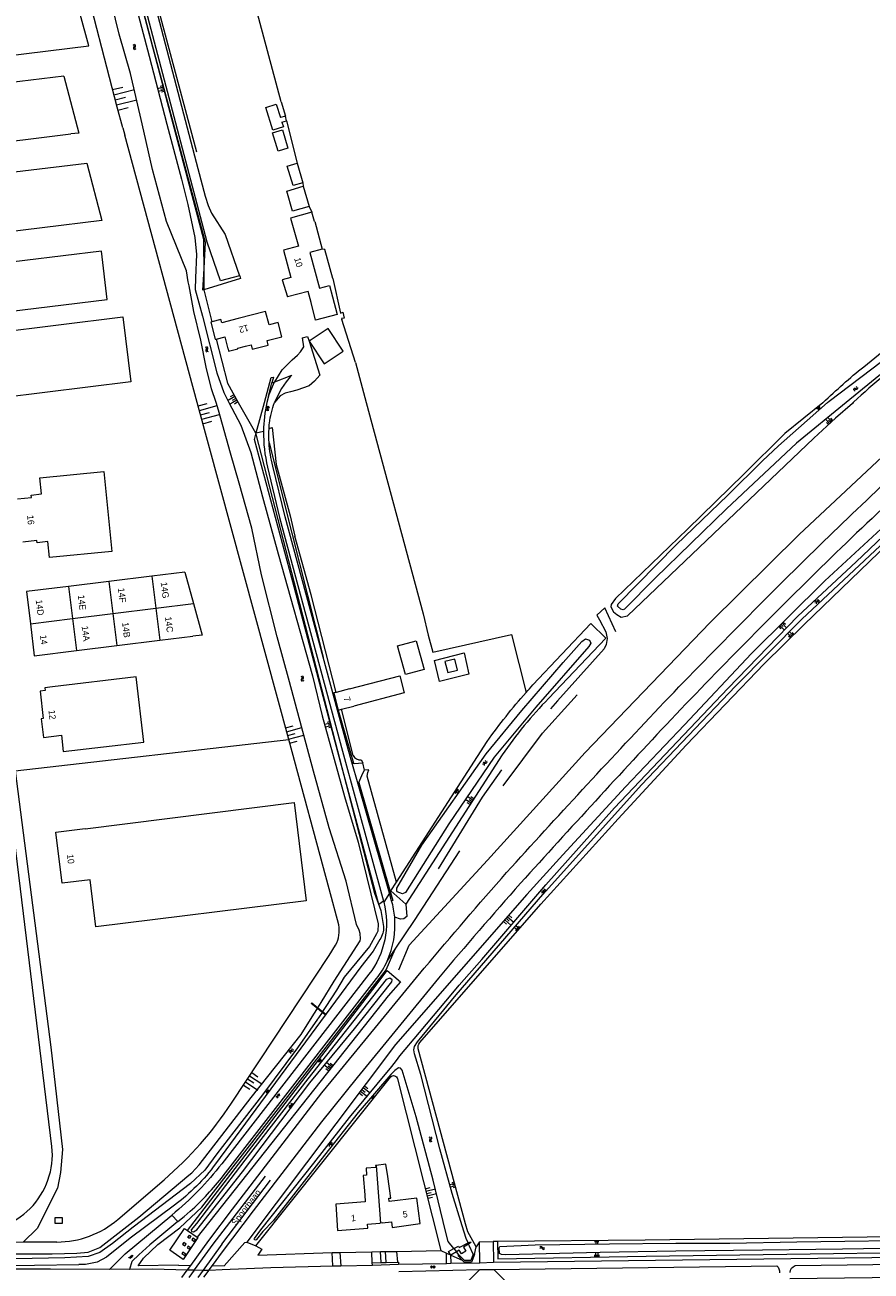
# Model space of a CAD drawing. Extents: x 99476 to 102828, y 406437 to 407931.
# Tile 135 of 162: x 101545 to 101807, y 406731 to 407117. Entities that reach past the tile are written whole.
import ezdxf

# ---------------------------------------------------------------- set-up
doc = ezdxf.new("R2010")
doc.units = 0
doc.header["$MEASUREMENT"] = 0
doc.linetypes.add('DGN Style 2', pattern=[60.553652, 36.332191, -24.221461])
for name, color, linetype, lineweight in [('BG_bijgebouw', 253, 'Continuous', 0), ('BG_dakoverstek', 253, 'Continuous', 13), ('BG_dakoverstek bijgebouw', 253, 'Continuous', 0), ('BG_gesloten verharding', 253, 'Continuous', 0), ('BG_heg haag', 253, 'Continuous', 0), ('BG_hek', 253, 'Continuous', 0), ('BG_hoofdgebouw', 253, 'Continuous', 13), ('BG_huisnummer', 253, 'Continuous', 0), ('BG_insteek sloot', 253, 'Continuous', 0), ('BG_kademuur', 253, 'Continuous', 0), ('BG_kant onverhard', 253, 'DGN Style 2', 0), ('BG_kant sloot', 253, 'Continuous', 0), ('BG_kant verharding', 253, 'Continuous', 0), ('BG_kunstwerk', 253, 'Continuous', 0), ('BG_open verharding', 253, 'Continuous', 0), ('BG_schutting', 253, 'Continuous', 0), ('BG_spoorrail', 253, 'Continuous', 0), ('BG_taludsymbool', 253, 'Continuous', 0), ('BG_tekst overig', 253, 'Continuous', 0), ('BG_tussenmuur', 253, 'Continuous', 0), ('BG_vlakafsluiter', 253, 'Continuous', 0), ('BG_watersymbool', 253, 'Continuous', 0)]:
    doc.layers.add(name, color=color, linetype=linetype, lineweight=lineweight)
doc.styles.add('Style-WORKING', font='WORKING.shx')

# ---------------------------------------------------------------- blocks, each defined once
blk = doc.blocks.new('WATERS')
at = {"layer": 'BG_watersymbool', "linetype": 'Continuous', "lineweight": 0}
for centre, start, end in [((-0.375, 0.25), 28.07249, 151.92751), ((-0.375, -0.2), 28.07249, 151.92751), ((0.375, 0.65), 208.07249, 331.92751), ((0.375, 0.2), 208.07249, 331.92751)]:
    blk.add_arc(centre, 0.425, start, end, dxfattribs=at)
blk = doc.blocks.new('S04')
at = {"layer": 'BG_taludsymbool', "linetype": 'Continuous', "lineweight": 0}
for p, q in [((-0.5, 0), (-0.5, -0.5)), ((-0.25, 0), (-0.25, -1)), ((0, 0), (0, -0.5)), ((0.25, 0), (0.25, -1)), ((0.5, 0), (0.5, -0.5))]:
    blk.add_line(p, q, dxfattribs=at)
blk = doc.blocks.new('S01GV2')
at = {"layer": 'BG_gesloten verharding', "linetype": 'Continuous', "lineweight": 0}
for p, q in [((-0.011625, -0.500414), (0.648313, 0.582897)), ((0.006945, 0.298967), (0.268018, 0.727007)), ((0.618374, -0.705844), (0.009489, 0.408468)), ((0.63697, 0.094645), (0.291267, 0.726467)), ((0.172792, -0.724773), (-0.009122, -0.392669)), ((0.31767, -0.728139), (0.629741, -0.216538))]:
    blk.add_line(p, q, dxfattribs=at)
blk = doc.blocks.new('S02OV6')
at = {"layer": 'BG_open verharding', "linetype": 'Continuous', "lineweight": 0}
for p, q in [((0, 0.20784), (1.371449, 0.20784)), ((0.085505, 0.20784), (0.085505, 0.268177)), ((0.485, -0.192), (0.486, 0.207)), ((0.885505, 0.20784), (0.885505, 0.31106)), ((1.285, -0.193), (1.285, 0.207)), ((0.268333, -0.19216), (1.549656, -0.19216)), ((0.885505, -0.32925), (0.885505, -0.19216))]:
    blk.add_line(p, q, dxfattribs=at)

msp = doc.modelspace()

# ---------------------------------------------------------------- linework, layer by layer
at = {"layer": 'BG_bijgebouw', "linetype": 'Continuous', "lineweight": 0, "flags": 128}
for points in [[(101633.204, 407019.019), (101637.853, 407012.011), (101643.772, 407015.938), (101639.119, 407022.952), (101633.204, 407019.019)], [(101662.971, 406915.899), (101660.523, 406924.77), (101666.349, 406926.378)]]:
    msp.add_lwpolyline(points, dxfattribs=at)
at = {"layer": 'BG_dakoverstek', "linetype": 'Continuous', "lineweight": 13}
for p, q in [((101655.299, 406746.357), (101655.11, 406746.34)), ((101655.761, 406746.4), (101655.299, 406746.357))]:
    msp.add_line(p, q, dxfattribs=at)
at = {"layer": 'BG_dakoverstek', "linetype": 'Continuous', "lineweight": 13, "flags": 128}
for points in [[(101633.798, 407030.935), (101632.946, 407034.382), (101626.504, 407032.662)], [(101640.464, 407032.678), (101641.891, 407027.221), (101635.225, 407025.478), (101633.798, 407030.935)], [(101608.146, 407016.66), (101608.332, 407015.93), (101611.193, 407016.615), (101611.138, 407016.833)], [(101657.511, 406760.781), (101656.99, 406764.543), (101653.966, 406764.124)], [(101653.966, 406764.124), (101653.748, 406764.094), (101653.821, 406763.567), (101650.828, 406763.343), (101650.993, 406761.146), (101649.953, 406761.068), (101650.401, 406755.101)]]:
    msp.add_lwpolyline(points, dxfattribs=at)
at = {"layer": 'BG_dakoverstek bijgebouw', "linetype": 'Continuous', "lineweight": 0}
for p, q in [((101625.902, 407088.503), (101624.377, 407088.109)), ((101626.267, 407087.089), (101625.902, 407088.503)), ((101624.815, 407086.714), (101626.267, 407087.089)), ((101624.815, 407086.714), (101625.28, 407085.236)), ((101629.469, 407074.024), (101631.264, 407067.96)), ((101626.284, 407065.381), (101631.395, 407066.878)), ((101631.395, 407066.878), (101633.222, 407060.647))]:
    msp.add_line(p, q, dxfattribs=at)
at = {"layer": 'BG_dakoverstek bijgebouw', "linetype": 'Continuous', "lineweight": 0, "flags": 128}
for points in [[(101625.28, 407085.236), (101622.005, 407084.205), (101619.783, 407091.277), (101623.058, 407092.307), (101624.377, 407088.109)], [(101623.617, 407077.767), (101621.927, 407083.391), (101624.987, 407084.311), (101626.678, 407078.687), (101623.617, 407077.767)], [(101631.264, 407067.96), (101628.239, 407067.064), (101626.445, 407073.128), (101629.469, 407074.024)], [(101633.222, 407060.647), (101628.11, 407059.15), (101626.284, 407065.381)], [(101666.349, 406926.378), (101668.798, 406917.507), (101662.971, 406915.899)], [(101678.26, 406920.721), (101675.218, 406919.934), (101676.103, 406916.516), (101679.145, 406917.303), (101678.26, 406920.721)]]:
    msp.add_lwpolyline(points, dxfattribs=at)
at = {"layer": 'BG_heg haag', "linetype": 'Continuous', "lineweight": 0}
for p, q in [((101626.267, 407087.089), (101629.469, 407074.024)), ((101647.511, 407012.4), (101643.38, 407025.665)), ((101646.819, 406890.879), (101643.246, 406905.193))]:
    msp.add_line(p, q, dxfattribs=at)
at = {"layer": 'BG_heg haag', "linetype": 'Continuous', "lineweight": 0, "flags": 128}
for points in [[(101641.532, 406910.408), (101633.849, 406940.587), (101628.824, 406958.738)], [(101660.257, 406851.74), (101651.167, 406884.532), (101651.326, 406885.586), (101651.676, 406886.449)]]:
    msp.add_lwpolyline(points, dxfattribs=at)
at = {"layer": 'BG_heg haag', "linetype": 'Continuous', "lineweight": 0}
msp.add_arc((101649.14547, 406892.223985), 2.687275, 210.033179, 273.595622, dxfattribs=at)
at = {"layer": 'BG_hek', "linetype": 'Continuous', "lineweight": 0}
for p, q in [((101567.928, 407191.409), (101598.344, 407077.478)), ((101631.264, 407067.96), (101631.395, 407066.878)), ((101633.222, 407060.647), (101634.09, 407058.885)), ((101640.508, 407038.369), (101638.039, 407047.351)), ((101542.347, 406886.125), (101626.892, 406895.856)), ((101606.981, 406733.164), (101613.38, 406740.278)), ((101660.366, 406737.59), (101673.95, 406737.81))]:
    msp.add_line(p, q, dxfattribs=at)
at = {"layer": 'BG_hek', "linetype": 'Continuous', "lineweight": 0, "flags": 128}
for points in [[(101624.59, 407092.934), (101593.514, 407208.842), (101586.322, 407211.169), (101567.928, 407191.409)], [(101640.508, 407038.369), (101642.923, 407027.695), (101643.627, 407027.937), (101644.034, 407026.115), (101643.238, 407025.95), (101643.38, 407025.665)], [(101660.914, 406824.635), (101664.205, 406832.231), (101688.424, 406858.55), (101718.62, 406891.841), (101757.116, 406931.893), (101784.768, 406959.211), (101815.235, 406987.808), (101828.726968, 407000)], [(101681.124, 406922.591), (101682.59, 406916.033), (101673.559, 406913.724), (101671.995, 406920.274), (101681.124, 406922.591)], [(101592.841, 406733.276), (101580.403, 406733.165), (101582.009, 406735.481), (101586.45, 406739.752), (101593.197, 406744.905), (101600.086, 406751.251), (101656.416, 406823.775)], [(101616.75, 406739.34), (101618.63, 406738.247), (101617.322, 406736.411), (101640.295, 406737.242)]]:
    msp.add_lwpolyline(points, dxfattribs=at)
at = {"layer": 'BG_hoofdgebouw', "linetype": 'Continuous', "lineweight": 13}
for p, q in [((101634.89, 407055.959), (101634.09, 407058.885)), ((101634.952, 407055.97), (101634.89, 407055.959)), ((101634.952, 407055.97), (101637.234, 407047.45)), ((101619.771, 407028.204), (101611.265, 407025.957)), ((101611.265, 407025.957), (101606.224, 407024.625)), ((101604.492, 407019.644), (101607.209, 407020.337)), ((101608.146, 407016.66), (101607.209, 407020.337)), ((101611.138, 407016.833), (101613.527, 407017.44)), ((101584.559, 406946.341), (101571.29, 406944.705)), ((101594.828, 406947.607), (101584.559, 406946.341)), ((101594.828, 406947.607), (101597.474, 406937.858)), ((101571.29, 406944.705), (101558.829, 406943.168)), ((101573.733, 406924.888), (101587.002, 406926.524)), ((101587.002, 406926.524), (101597.271, 406927.791)), ((101561.272, 406923.352), (101573.733, 406924.888)), ((101645.69, 406911.49), (101641.532, 406910.408)), ((101643.246, 406905.193), (101647.08, 406906.19))]:
    msp.add_line(p, q, dxfattribs=at)
at = {"layer": 'BG_hoofdgebouw', "linetype": 'Continuous', "lineweight": 13, "flags": 128}
for points in [[(101560.012, 407128.842), (101535.238, 407125.784), (101523.496, 407122.862), (101525.645, 407105.461), (101565.112, 407110.278), (101560.012, 407128.842)], [(101557.32, 407100.906), (101526.618, 407097.169), (101528.792, 407079.307), (101559.494, 407083.044)], [(101557.32, 407100.906), (101561.999, 407083.328), (101559.494, 407083.044)], [(101569.129, 407056.298), (101532.148, 407051.783), (101529.958, 407069.867), (101564.516, 407074.053), (101569.129, 407056.298)], [(101634.09, 407058.885), (101627.51, 407057.016), (101629.906, 407048.35), (101625.337, 407047.087), (101627.544, 407038.65), (101624.932, 407037.928), (101626.504, 407032.662)], [(101568.983, 407046.804), (101533.347, 407042.456), (101535.165, 407027.552), (101570.802, 407031.9), (101568.983, 407046.804)], [(101637.234, 407047.45), (101633.414, 407046.447), (101636.43, 407035.339), (101639.546, 407036.189), (101640.464, 407032.678)], [(101613.527, 407017.44), (101615.282, 407017.886), (101615.641, 407016.473), (101620.572, 407017.738), (101620.21, 407019.164), (101624.79, 407020.326), (101623.64, 407024.78), (101620.843, 407024.057), (101619.771, 407028.204)], [(101578.096, 407006.39), (101538.182, 407001.496), (101535.719, 407021.586), (101575.633, 407026.48), (101578.096, 407006.39)], [(101603.16, 407024.953), (101602.781, 407024.853), (101604.179, 407019.565), (101604.492, 407019.644)], [(101606.224, 407024.625), (101605.943, 407025.688), (101603.16, 407024.953)], [(101543.073, 406970.268), (101547.352, 406970.696), (101547.279, 406971.427), (101550.472, 406971.746), (101549.977, 406976.695), (101569.736, 406978.671), (101572.203, 406954.001)], [(101572.203, 406954.001), (101552.884, 406952.069), (101552.389, 406957.019), (101549.081, 406956.688), (101549.017, 406957.326), (101544.73, 406956.897)], [(101558.829, 406943.168), (101545.8, 406941.562), (101547.024, 406931.638)], [(101597.474, 406937.858), (101600.111, 406928.141), (101597.271, 406927.791)], [(101547.024, 406931.638), (101548.243, 406921.746), (101561.272, 406923.352)], [(101553.886, 406912.122), (101551.495, 406911.838), (101551.598, 406910.971), (101550.012, 406910.783), (101551.014, 406902.345), (101550.389, 406902.27), (101551.077, 406896.475), (101556.595, 406897.13), (101557.194, 406892.087), (101582.087, 406895.042), (101579.696, 406915.185), (101553.886, 406912.122)], [(101645.69, 406911.49), (101661.232, 406915.536), (101662.622, 406910.236), (101647.08, 406906.19)], [(101641.532, 406910.408), (101640.851, 406910.231), (101642.241, 406904.931), (101643.246, 406905.193)], [(101554.925, 406867.219), (101563.987, 406868.352), (101564.001, 406868.243), (101628.558, 406876.315), (101632.304, 406845.953), (101567.302, 406837.918), (101565.506, 406852.444), (101556.866, 406851.376), (101554.925, 406867.219)], [(101658.86, 406744.99), (101667.521, 406746.18), (101666.56, 406754.081), (101657.951, 406752.981), (101657.821, 406753.991), (101658.441, 406754.061), (101657.511, 406760.781)], [(101650.401, 406755.101), (101650.57, 406752.851), (101641.43, 406752.201), (101642.03, 406744.03), (101651.39, 406744.741), (101651.32, 406746.04), (101655.11, 406746.34)], [(101655.761, 406746.4), (101658.64, 406746.71), (101658.86, 406744.99)]]:
    msp.add_lwpolyline(points, dxfattribs=at)
at = {"layer": 'BG_insteek sloot', "linetype": 'Continuous', "lineweight": 0}
for p, q in [((101575.587, 407084.905), (101576.179, 407082.724)), ((101598.628977, 407000), (101576.179, 407082.724)), ((101600.68, 407034.833), (101602.944, 407025.813)), ((101602.944, 407025.813), (101603.16, 407024.953)), ((101626.892, 406895.856), (101598.628977, 407000)), ((101616.631, 406990.621), (101616.735, 406990.22)), ((101616.735, 406990.22), (101641.305, 406895.129)), ((101660.257, 406851.74), (101688.32, 406895.27)), ((101692.903, 406891.064), (101663.13, 406844.89)), ((101667.43, 406802.119), (101704.865, 406844.89)), ((101681.583, 406746.082), (101666.988, 406800.219)), ((101616.75, 406739.34), (101658.338, 406791.44)), ((101660.594, 406790.949), (101673.95, 406737.81)), ((101574.085, 406747.466), (101588.342, 406759.706)), ((101591.59, 406751.874), (101577.888, 406741.638)), ((101555.251, 406740.473), (101544.797, 406740.455)), ((101613.981, 406740.44), (101616.75, 406739.34)), ((101673.95, 406737.81), (101675.704, 406737.034)), ((101684.331, 406736.6), (101684.881, 406738.97)), ((101675.704, 406737.034), (101676.886, 406736.51)), ((101676.886, 406736.51), (101676.999, 406736.46)), ((101677.072, 406736.428), (101680.57, 406734.879))]:
    msp.add_line(p, q, dxfattribs=at)
at = {"layer": 'BG_insteek sloot', "linetype": 'Continuous', "lineweight": 0, "flags": 128}
for points in [[(101564.903, 407185.128), (101600.51, 407050.531), (101600.615, 407039.578)], [(101575.587, 407084.905), (101573.83, 407091.38), (101562.79, 407134.095)], [(101600.615, 407039.578), (101600.66, 407034.911), (101600.68, 407034.833)], [(101604.492, 407019.644), (101607.93, 407005.951), (101611.307668, 407000)], [(101611.307668, 407000), (101616.631, 406990.621)], [(101700.581, 406847.881), (101711.672, 406860.139), (101731.034, 406881.155), (101749.325, 406900.334), (101769.974, 406922.445), (101792.735, 406944.86), (101814.113, 406964.691), (101833.098, 406982.581), (101850.616, 406997.343), (101853.512118, 407000)], [(101704.865, 406844.89), (101728.795, 406871.358), (101749.84, 406894.132), (101773.969, 406919.212), (101786.274, 406931.414), (101809.398, 406953.664), (101856.623, 406996.794), (101860.34791, 407000)], [(101792.06, 406999.88), (101780.354, 406990.464), (101767.659, 406977.902), (101750.252, 406960.881), (101727.918, 406939.418), (101726.662, 406937.562), (101726.563, 406936.867), (101727.293, 406935.344), (101728.385, 406934.452), (101729.743, 406933.658), (101731.693, 406934.026)], [(101801.25, 406999.76), (101795.995, 406995.21), (101789.34, 406989), (101731.693, 406934.026)], [(101702.397, 406912.696), (101720.36, 406931.72), (101724.97, 406927.15), (101707.28, 406908.55)], [(101642.37, 406838.544), (101639.425, 406849.675), (101626.892, 406895.856)], [(101641.305, 406895.129), (101653.41, 406848.281), (101655.42, 406842.951), (101656.24, 406837.99)], [(101663.13, 406844.89), (101658.51, 406849.03), (101660.257, 406851.74)], [(101700.581, 406847.881), (101659.911, 406801.531), (101613.981, 406740.44)], [(101655.13, 406834.011), (101653.07, 406830.411), (101649.23, 406825.52), (101604.267, 406764.62)], [(101609.218, 406783.393), (101639.38, 406829.091), (101641.395, 406832.29)], [(101595.639, 406744.016), (101652.949, 406818.571), (101657.33, 406824.385), (101661.49, 406820.885), (101657.67, 406816.601), (101598.563, 406742.019)], [(101544.797, 406740.455), (101500, 406740.376), (101322.44, 406741.401), (101302.8, 406742.121), (101279.506, 406745.729), (101266.988, 406747.74), (101265.788, 406744.262), (101267.221, 406741.819), (101281.05, 406736.487), (101357.21, 406731.601), (101534.491, 406733.131), (101561.97, 406733.501)], [(101684.881, 406738.97), (101682.25, 406743.61), (101681.583, 406746.082)], [(101577.888, 406741.638), (101570.511, 406735.783), (101567.627, 406734.279), (101564.105, 406733.548), (101561.97, 406733.501)], [(101691.47, 406740.64), (101691.571, 406735.29), (101737.43, 406736.14), (101998.231, 406739.79), (101998.34, 406744.392)], [(101866.849, 406742.832), (101737.159, 406741.061), (101691.47, 406740.64)]]:
    msp.add_lwpolyline(points, dxfattribs=at)
at = {"layer": 'BG_insteek sloot', "linetype": 'Continuous', "lineweight": 0, "extrusion": (0, 0, -1)}
for centre, radius, start, end in [((-102137.181114, 406605.179371), 524.689708, 50.681838, 53.226098), ((-101930.191381, 406856.728203), 198.928921, 46.072319, 50.897133), ((-101930.191381, 406856.728203), 198.928921, 46.022522, 46.072319), ((-101836.284716, 406789.563406), 181.899852, 41.618331, 42.603832), ((-101830.778192, 406794.596186), 174.440687, 35.248476, 41.583781), ((-101649.125074, 406837.830487), 7.116714, 178.715672, 212.458766), ((-101668.986693, 406800.755453), 2.069433, 344.975814, 41.215956), ((-101659.344156, 406790.634665), 1.288765, 38.674047, 165.882914), ((-101554.771957, 406801.169917), 61.527683, 216.44424, 233.24475)]:
    msp.add_arc(centre, radius, start, end, dxfattribs=at)
at = {"layer": 'BG_insteek sloot', "linetype": 'Continuous', "lineweight": 0}
for centre, radius, start, end in [((101894.042109, 406903.319069), 133.844051, 128.188466, 133.682599), ((101798.053229, 406819.262806), 127.326282, 135.47285, 145.673023), ((101633.550029, 406836.716034), 9.007406, 330.568855, 11.708954), ((101514.092361, 406846.187029), 113.982355, 310.648255, 326.570529), ((101555.195923, 406769.48031), 29.007362, 270.108788, 310.630791)]:
    msp.add_arc(centre, radius, start, end, dxfattribs=at)
at = {"layer": 'BG_kademuur', "linetype": 'Continuous', "lineweight": 0}
for p, q in [((101634.682, 406810.948), (101635.762, 406812.677)), ((101635.915, 406812.921), (101635.762, 406812.677)), ((101635.915, 406812.921), (101636.909, 406814.513)), ((101637.227, 406811.486), (101636.097, 406809.741)), ((101637.227, 406811.486), (101637.384, 406811.727)), ((101638.389, 406813.278), (101637.384, 406811.727)), ((101677.984, 406738.445), (101678.771, 406737.473)), ((101682.367, 406740.204), (101682.523, 406739.849)), ((101679.541, 406736.52), (101678.771, 406737.473))]:
    msp.add_line(p, q, dxfattribs=at)
at = {"layer": 'BG_kademuur', "linetype": 'Continuous', "lineweight": 0, "flags": 128}
for points in [[(101682.367, 406740.204), (101681.764, 406741.585), (101680.537, 406745.515)], [(101677.984, 406738.445), (101676.191, 406740.663), (101675.418, 406743.834)], [(101683.941, 406736.73), (101682.809, 406739.193), (101682.523, 406739.849)]]:
    msp.add_lwpolyline(points, dxfattribs=at)
at = {"layer": 'BG_kant onverhard', "linetype": 'DGN Style 2', "lineweight": 0}
msp.add_line((101657.348, 406827.322), (101659.83, 406831.021), dxfattribs=at)
at = {"layer": 'BG_kant onverhard', "linetype": 'DGN Style 2', "lineweight": 0, "flags": 128}
for points in [[(101659.83, 406831.021), (101665.766, 406839.867), (101682.252, 406865.116), (101691.818, 406879.645), (101705.34, 406897.827), (101714.112, 406907.53), (101726.84, 406921.269), (101728.019, 406923.476), (101728.687, 406926.066), (101728.782, 406927.567), (101724.711, 406936.522)], [(101722.179, 406934.304), (101723.062, 406932.885), (101725.013, 406929.154), (101725.398, 406927.046), (101725.08, 406925.193), (101724.475, 406923.818), (101709.993, 406907.742), (101698.861, 406895.221), (101686.743, 406878.002), (101671.247, 406852.787), (101663.403, 406841.074)], [(101663.403, 406841.074), (101662.509, 406840.433), (101661.488, 406840.302), (101659.678, 406840.859)]]:
    msp.add_lwpolyline(points, dxfattribs=at)
at = {"layer": 'BG_kant sloot', "linetype": 'Continuous', "lineweight": 0}
for p, q in [((101636.09, 406809.731), (101636.097, 406809.741)), ((101616.285, 406741.612), (101618.305, 406744.236))]:
    msp.add_line(p, q, dxfattribs=at)
at = {"layer": 'BG_kant sloot', "linetype": 'Continuous', "lineweight": 0, "flags": 128}
for points in [[(101595.256, 407040.733), (101589.13, 407055.978), (101584.793, 407072.024), (101581.634, 407086.135), (101577.976, 407101.769), (101574.504, 407113.874), (101572.161, 407123.197), (101562.539, 407159.347), (101561.575, 407163.484), (101560.698, 407164.26), (101559.357, 407164.638), (101529.191, 407156.15), (101506.207, 407150.358), (101503.708, 407150.602), (101500.545, 407151.969), (101490.957, 407158.721), (101488.025, 407160.552), (101485.526, 407160.994), (101475.912, 407159.302), (101457.7, 407154.749), (101437.303, 407148.784)], [(101793.479512, 407000), (101793.996, 407000.458), (101810.182, 407012.742), (101824.583, 407024.131), (101834.355, 407031.475), (101845.449, 407040.278), (101860.181, 407050.541), (101874.401, 407060.225), (101888.903, 407069.958), (101896.393, 407074.916), (101914.996, 407087.335), (101930.258, 407097.202), (101956.631, 407114.961), (101980.839, 407130.714), (102000, 407143.271094)], [(101579, 407125.124), (101583.753, 407107.074)], [(101583.753, 407107.074), (101589.204, 407086.075), (101593.791, 407069.052), (101595.752, 407061.202), (101597.881, 407051.066), (101598.349, 407045.731), (101598.041, 407038.52), (101598.01, 407034.974), (101600.237, 407026.727), (101604.724, 407009.206), (101606.817, 407003.08), (101608.438422, 407000)], [(101867.261, 407052.337), (101850.28, 407039.985), (101825.561, 407021.467), (101799.26809, 407000)], [(101604.435756, 407000), (101603.072, 407004.229), (101601.41, 407010.986), (101599.68, 407019.267), (101597.536, 407028.161), (101596.154, 407036.095), (101595.838, 407037.37), (101595.256, 407040.731), (101595.256, 407040.733)], [(101636.909, 406814.513), (101641.01, 406821.08), (101648.983, 406833.607), (101649.09, 406834.227), (101648.996, 406835.828), (101648.661, 406836.873), (101647.896, 406838.629), (101644.632, 406851.99), (101639.409, 406868.486), (101634.536, 406886.024), (101627.19, 406913.677), (101623.346, 406927.59), (101618.476, 406946.75), (101615.466, 406961.21), (101611.561, 406975.136), (101608.854, 406984.359), (101605.181, 406997.689), (101604.435756, 407000)], [(101608.438422, 407000), (101612.124, 406992.999), (101615.148, 406984.577), (101618.804, 406970.832), (101623.623, 406953.279), (101634.283, 406915.572), (101637.299, 406903.141), (101644.133, 406878.228), (101648.397, 406864.101), (101652.256, 406848.13), (101654.583, 406838.891), (101654.453, 406836.618), (101654.033, 406835.742), (101651.939, 406831.844), (101644.101, 406822.309), (101641.657, 406818.321), (101638.389, 406813.278)], [(101618.305, 406744.236), (101634.643, 406764.839), (101645.734, 406778.995), (101658.806, 406794.693), (101660.283, 406796.615), (101661.313, 406798.03), (101667.314, 406805.293), (101677.685, 406817.482), (101679.667, 406819.908), (101686.576, 406827.78), (101706.376, 406850.863), (101727.697, 406874.745), (101762.672, 406911.622), (101784.326, 406933.982), (101802.346, 406950.756), (101821.156, 406968.612), (101845.078, 406990.201), (101856.247074, 407000)], [(101680.537, 406745.515), (101677.419, 406755.497), (101673.612, 406769.282), (101667.751, 406792.259), (101665.819, 406798.635), (101665.63, 406799.934), (101665.764, 406800.922), (101666.744, 406802.343), (101678.7, 406816.85), (101705.499, 406847.963), (101736.026, 406881.856), (101765.103, 406912.339), (101785.572, 406933.045), (101811.485, 406957.27), (101835.518, 406979.605), (101858.612619, 407000)], [(101799.26809, 407000), (101783.898, 406987.451), (101762.258, 406967.114), (101740.255, 406945.685), (101730.767, 406936.172), (101730.304, 406935.973), (101729.609, 406936.105), (101728.599, 406937.08), (101728.78, 406937.759), (101746.715, 406956.006), (101762.685, 406971.353), (101773.413, 406982.01), (101778.339, 406986.65), (101784.556, 406992.087), (101793.479512, 407000)], [(101711.804, 406919.671), (101717.584, 406926.14), (101718.707, 406926.938), (101719.93, 406926.512), (101720.328, 406925.653), (101719.734, 406924.592), (101703.353, 406905.814), (101690.474, 406890.422), (101676.441, 406869.765), (101663.005, 406848.514), (101662.047, 406848.147), (101660.426, 406848.771), (101660.327, 406849.068), (101660.293, 406849.895), (101668.083, 406863.221), (101687.993, 406891.44), (101698.957, 406904.841), (101711.804, 406919.671)], [(101633.43, 406789.727), (101647.291, 406806.342), (101658.777, 406820.906), (101658.867, 406821.543), (101658.173, 406822.014), (101657.092, 406821.642), (101632.807, 406790.951), (101613.349, 406765.83), (101598.4, 406746.189), (101596.743, 406744.236), (101596.884, 406743.772), (101597.488, 406743.65), (101598.45, 406744.203), (101612.607, 406762.142), (101633.43, 406789.727)], [(101349.417, 406735.366), (101369.979, 406735.524), (101408.009, 406735.568), (101452.999, 406736.03), (101485.419, 406736.628), (101491.45, 406736.674), (101540.393, 406736.819), (101553.775, 406736.81), (101561.382, 406737.041), (101564.874, 406737.292), (101568.463, 406738.764), (101580.536, 406748.164), (101596.046, 406761.187), (101596.938, 406761.839), (101599.239, 406764.354), (101615.322, 406785.169), (101630.709, 406804.585), (101634.682, 406810.948)], [(101636.09, 406809.731), (101635.85, 406809.36), (101629.672, 406800.524), (101618.838, 406785.989), (101609.893, 406774.562), (101604.72, 406767.716), (101600.956, 406762.668), (101596.523, 406758.592), (101578.848, 406745.026), (101572.391, 406739.975), (101568.456, 406737.194), (101564.845, 406736.006), (101557.727, 406735.568), (101532.259, 406735.058), (101507.799, 406735.287), (101485.421, 406734.936), (101475.243, 406734.65), (101410.916, 406734.1), (101374.883, 406734.13), (101342.782, 406734.37)], [(101675.418, 406743.834), (101671.58, 406759.592), (101666.272, 406779.225), (101661.97, 406793.618), (101661.508, 406794.227), (101660.878, 406794.313), (101659.77, 406793.48), (101658.496, 406792.266), (101648.385, 406780.516), (101637.947, 406767.34), (101622.089, 406747.064), (101618.916, 406743.748)], [(101618.916, 406743.748), (101618.915, 406743.747), (101616.949, 406741.225)], [(101824.1, 406738.651), (101798.197, 406738.319), (101773.365, 406737.94), (101746.624, 406737.659), (101723.249, 406737.259), (101693.921, 406736.51), (101692.699, 406736.57), (101692.108, 406736.887), (101691.978, 406738.677), (101692.189, 406739.066), (101703.08, 406739.644), (101726.151, 406739.921), (101746.634, 406740.082), (101763.287, 406740.119), (101784.051, 406740.535), (101828.478, 406741.141)]]:
    msp.add_lwpolyline(points, dxfattribs=at)
at = {"layer": 'BG_kant sloot', "linetype": 'Continuous', "lineweight": 0, "extrusion": (0, 0, -1)}
msp.add_arc((-101616.638988, 406741.456226), 0.386747, 216.717753, 23.752191, dxfattribs=at)
at = {"layer": 'BG_kant verharding', "linetype": 'Continuous', "lineweight": 0}
for p, q in [((101597.769, 407076.312), (101598.792, 407072.394)), ((101620.63, 407001.998), (101620.147, 407000)), ((101801.489318, 407000), (101801.25, 406999.76)), ((101801.601, 407000.112), (101801.489318, 407000)), ((101642.034, 406904.87), (101637.582, 406921.271)), ((101646.452, 406888.817), (101646.903, 406888.563)), ((101648.389, 406882.058), (101646.452, 406888.817)), ((101553.699, 406769.998), (101539.286, 406887.808)), ((101648.389, 406882.058), (101648.61, 406882.57)), ((101658.056, 406848.328), (101648.389, 406882.058)), ((101656.21, 406845.823), (101656.276, 406845.578)), ((101658.737, 406845.951), (101658.056, 406848.328)), ((101651.713, 406823.265), (101606.205, 406764.676)), ((101606.686, 406760.977), (101654.096, 406821.95)), ((101576.347, 406736.809), (101590.77, 406748.823)), ((101590.77, 406748.823), (101592.591, 406746.844)), ((101595.639, 406744.016), (101598.563, 406742.019)), ((101598.563, 406742.019), (101598.848, 406741.824)), ((101660.628, 406734.251), (101660.366, 406737.59)), ((101685.93, 406740.493), (101690.103, 406740.68)), ((101685.959, 406734.087), (101685.93, 406740.493)), ((101690.103, 406740.68), (101690.198, 406734.2)), ((101690.198, 406734.2), (101998.776, 406738.003)), ((101576.347, 406736.809), (101571.494, 406731.998)), ((101640.529, 406733.069), (101640.295, 406737.242)), ((101642.697, 406737.287), (101642.98, 406733.134)), ((101652.724, 406734.051), (101652.567, 406737.456)), ((101652.724, 406734.051), (101655.447, 406734.12)), ((101652.783, 406733.353), (101652.724, 406734.051)), ((101655.447, 406734.12), (101655.301, 406737.503)), ((101655.447, 406734.12), (101657.079, 406734.161)), ((101657.079, 406734.161), (101656.846, 406737.529)), ((101657.079, 406734.161), (101660.628, 406734.251)), ((101660.861, 406733.586), (101675.719, 406733.883)), ((101675.719, 406733.883), (101675.704, 406737.034)), ((101675.719, 406733.883), (101677.008, 406733.908)), ((101676.886, 406736.51), (101677.008, 406733.908)), ((101677.008, 406733.908), (101685.959, 406734.087)), ((101685.959, 406734.087), (101690.198, 406734.2)), ((101577.652, 406732.057), (101571.494, 406731.998)), ((101577.652, 406732.057), (101577.769, 406732.059)), ((101597.685, 406731.837), (101600.436, 406731.799)), ((101600.436, 406731.799), (101602.171, 406731.775)), ((101602.171, 406731.775), (101602.267, 406731.774)), ((101642.98, 406733.134), (101652.783, 406733.353)), ((101652.783, 406733.353), (101660.861, 406733.586)), ((101660.953, 406731.388), (101686.001, 406731.932)), ((101681.932, 406727.813), (101686.001, 406731.932)), ((101686.001, 406731.932), (101690.333, 406731.962)), ((101690.333, 406731.962), (101777.829, 406733.118)), ((101690.333, 406731.962), (101694.309, 406727.992))]:
    msp.add_line(p, q, dxfattribs=at)
at = {"layer": 'BG_kant verharding', "linetype": 'Continuous', "lineweight": 0, "flags": 128}
for points in [[(101611.724, 407039.215), (101605.864, 407037.642), (101601.642, 407049.619), (101568.613, 407175.334), (101565.522, 407186.116), (101563.684, 407190.964)], [(101567.883, 407189.396), (101569.878, 407183.051), (101597.769, 407076.312)], [(101598.792, 407072.394), (101601.035, 407063.811), (101601.949, 407060.941), (101603.036, 407058.526), (101607.251, 407052.001), (101611.724, 407039.215)], [(101633.204, 407019.019), (101636.493, 407008.527), (101634.834, 407006.67), (101633.239, 407005.196), (101629.377, 407003.811), (101627.461, 407003.359), (101625.833, 407002.875), (101624.302, 407002.104), (101622.525909, 407000)], [(101622.599, 407006.434), (101624.87, 407010.091), (101627.932, 407013.166), (101629.623, 407014.609), (101630.548, 407015.729), (101631.568, 407017.201), (101631.151, 407019.979), (101632.715, 407020.463), (101633.204, 407019.019)], [(101620.63, 407001.998), (101622.446, 407006.188), (101622.599, 407006.434)], [(101622.525909, 407000), (101622.52, 406999.993)], [(101637.582, 406921.271), (101625.791, 406964.711), (101622.041, 406980.381)], [(101620.346, 406980.039), (101624.05, 406964.521), (101643.54, 406892.2), (101656.21, 406845.823)], [(101646.452, 406888.817), (101645.31, 406892.8), (101642.034, 406904.87)], [(101646.903, 406888.563), (101647.186, 406888.403), (101649.804, 406888.602)], [(101648.61, 406882.57), (101649.854, 406885.448), (101650.301, 406886.344)], [(101592.591, 406746.844), (101594.568, 406748.365), (101596.446, 406749.997)], [(101554.691, 406746.177), (101554.687, 406748.052), (101556.807, 406748.064), (101556.826, 406746.194), (101554.691, 406746.177)], [(101592.591, 406746.844), (101583.959, 406739.561), (101580.582, 406736.56)], [(101598.848, 406741.824), (101594.267, 406735.115), (101590.135, 406737.938), (101594.716, 406744.646), (101595.639, 406744.016)], [(101596.194, 406742.591), (101596.627, 406742.325), (101596.178, 406741.592), (101595.744, 406741.858), (101596.194, 406742.591)], [(101597.273, 406741.678), (101596.916, 406741.13), (101597.742, 406740.592), (101598.099, 406741.14), (101597.273, 406741.678)], [(101594.473, 406740.351), (101594.092, 406739.827), (101594.78, 406739.327), (101595.161, 406739.851), (101594.473, 406740.351)], [(101595.797, 406739.234), (101595.466, 406738.697), (101596.201, 406738.243), (101596.532, 406738.78), (101595.797, 406739.234)], [(101577.769, 406732.059), (101578.493, 406734.594), (101580.582, 406736.56)], [(101594.184, 406737.367), (101593.876, 406736.928), (101594.749, 406736.315), (101595.057, 406736.753), (101594.184, 406737.367)], [(101660.628, 406734.251), (101660.873, 406734.257), (101660.861, 406733.586)], [(101571.494, 406731.998), (101553.257, 406732.045), (101537.756, 406732.059), (101517.906, 406731.991), (101372.079, 406730.225), (101359.572, 406730.185), (101352.242, 406730.237), (101346.666, 406730.49), (101296.596, 406733.453)], [(101577.769, 406732.059), (101584.828, 406732.162), (101595.588, 406731.868)], [(101595.588, 406731.868), (101595.745, 406731.863), (101597.685, 406731.837)], [(101602.267, 406731.774), (101606.341, 406731.972), (101621.348, 406732.559), (101640.529, 406733.069)], [(101640.529, 406733.069), (101642.852, 406733.131), (101642.98, 406733.134)], [(101783.551, 406733.176), (101823.651, 406733.705), (101824.167, 406732.288), (101824.22, 406729.648), (101781.89, 406729.126)]]:
    msp.add_lwpolyline(points, dxfattribs=at)
at = {"layer": 'BG_kant verharding', "linetype": 'Continuous', "lineweight": 0}
for centre, radius, start, end in [((101664.072234, 406990.448334), 44.951757, 167.731861, 179.101792), ((101664.031888, 406990.458424), 44.911259, 179.113856, 193.414865), ((101632.825132, 406838.529547), 26.953717, 4.957927, 15.982314), ((101632.80085, 406838.516097), 26.979073, 335.485861, 4.981926), ((101632.821367, 406838.499153), 26.953376, 322.121298, 335.500537), ((101530.016476, 406767.581882), 23.805453, 264.679328, 5.825225), ((101540.500641, 406812.436843), 83.836848, 311.859963, 322.134542)]:
    msp.add_arc(centre, radius, start, end, dxfattribs=at)
at = {"layer": 'BG_kant verharding', "linetype": 'Continuous', "lineweight": 0, "extrusion": (0, 0, -1)}
for centre, radius, start, end in [((-101651.322433, 406989.545881), 30.638578, 7.628246, 19.936546), ((-101655.856609, 406989.817977), 35.106617, 356.381008, 3.540577), ((-101654.637463, 406989.936745), 33.882491, 3.467435, 6.228862), ((-101655.925027, 406989.824185), 35.17529, 344.427307, 356.37795), ((-101631.392534, 406839.043593), 25.727132, 165.286318, 217.828902), ((-101527.768729, 406825.603611), 99.319798, 217.839294, 230.629882), ((-101775.954458, 406731.144083), 2.722178, 133.520841, 183.687659), ((-101784.256576, 406730.954382), 2.33097, 2.596994, 72.380373)]:
    msp.add_arc(centre, radius, start, end, dxfattribs=at)
at = {"layer": 'BG_kunstwerk', "linetype": 'Continuous', "lineweight": 0}
for p, q in [((101633.835, 406814.243), (101634.016, 406814.465)), ((101635.762, 406812.677), (101633.835, 406814.243)), ((101634.016, 406814.465), (101635.915, 406812.921)), ((101637.227, 406811.486), (101635.762, 406812.677)), ((101635.915, 406812.921), (101637.384, 406811.727)), ((101638.109, 406810.769), (101637.227, 406811.486)), ((101637.384, 406811.727), (101638.289, 406810.991)), ((101638.289, 406810.991), (101638.109, 406810.769)), ((101676.318, 406737.565), (101677.984, 406738.445)), ((101676.999, 406736.46), (101676.318, 406737.565)), ((101677.984, 406738.445), (101679.395, 406739.191)), ((101679.636, 406738.005), (101678.771, 406737.473)), ((101679.395, 406739.191), (101679.642, 406738.79)), ((101680.352, 406736.841), (101679.636, 406738.005)), ((101679.642, 406738.79), (101682.367, 406740.204)), ((101681.693, 406737.667), (101680.352, 406736.841)), ((101682.523, 406739.849), (101680.947, 406738.879)), ((101680.947, 406738.879), (101681.693, 406737.667)), ((101682.367, 406740.204), (101683.102, 406740.586)), ((101683.272, 406740.31), (101682.523, 406739.849)), ((101683.102, 406740.586), (101683.272, 406740.31)), ((101677.033, 406736.404), (101676.999, 406736.46)), ((101677.072, 406736.428), (101677.033, 406736.404)), ((101678.771, 406737.473), (101677.072, 406736.428)), ((101683.941, 406736.73), (101684.331, 406736.6))]:
    msp.add_line(p, q, dxfattribs=at)
at = {"layer": 'BG_kunstwerk', "linetype": 'Continuous', "lineweight": 0, "flags": 128}
for points in [[(101680.57, 406734.879), (101679.28, 406736.21), (101679.541, 406736.52)], [(101683.941, 406736.73), (101683.181, 406734.73), (101681.291, 406734.741), (101679.541, 406736.52)], [(101684.331, 406736.6), (101683.481, 406734.26), (101681.131, 406734.3), (101680.57, 406734.879)]]:
    msp.add_lwpolyline(points, dxfattribs=at)
at = {"layer": 'BG_schutting', "linetype": 'Continuous', "lineweight": 0, "flags": 128}
for points in [[(101647.511, 407012.4), (101650.85251, 407000)], [(101650.85251, 407000), (101668.462, 406934.653), (101670.064, 406928.043)]]:
    msp.add_lwpolyline(points, dxfattribs=at)
at = {"layer": 'BG_spoorrail', "linetype": 'Continuous', "lineweight": 0}
for p, q in [((101619.623, 406760.859), (101603.443, 406739.801)), ((101606.232, 406739.825), (101621.289, 406759.601)), ((101603.443, 406739.801), (101597.685, 406731.837)), ((101606.232, 406739.825), (101600.436, 406731.799)), ((101593.87, 406729.525), (101595.5, 406731.748)), ((101595.5, 406731.748), (101595.588, 406731.868)), ((101595.588, 406731.868), (101596.598, 406733.246)), ((101597.642, 406731.777), (101596.025, 406729.54)), ((101600.436, 406731.799), (101598.819, 406729.558)), ((101602.171, 406731.775), (101600.548, 406729.57)), ((101602.218, 406731.839), (101602.171, 406731.775)), ((101603.215, 406733.194), (101602.218, 406731.839))]:
    msp.add_line(p, q, dxfattribs=at)
at = {"layer": 'BG_spoorrail', "linetype": 'Continuous', "lineweight": 0, "flags": 128}
for points in [[(101596.598, 406733.246), (101602.21, 406740.9), (101609.519, 406750.605), (101632.988, 406781.268), (101637.177, 406786.579), (101641.455, 406791.82), (101668.82, 406825.151)], [(101673.175, 406822.006), (101648.061, 406791.371), (101637.085, 406777.625), (101615.878, 406750.167), (101606.33, 406737.425), (101603.215, 406733.194)]]:
    msp.add_lwpolyline(points, dxfattribs=at)
at = {"layer": 'BG_spoorrail', "linetype": 'Continuous', "lineweight": 0, "extrusion": (0, 0, -1)}
for centre, radius, start, end in [((-102807.164395, 405912.777335), 1456.181456, 45.74803, 48.285333), ((-103289.692114, 405423.471609), 2143.379556, 43.753828, 45.636318), ((-104372.992256, 404424.509537), 3616.815326, 42.215402, 43.316592), ((-102878.484021, 405808.815189), 1579.944785, 40.036314, 41.451633)]:
    msp.add_arc(centre, radius, start, end, dxfattribs=at)
at = {"layer": 'BG_spoorrail', "linetype": 'Continuous', "lineweight": 0}
for centre, radius, start, end in [((102874.247603, 405835.595316), 1553.111279, 131.452482, 134.03775), ((103166.482116, 405546.102177), 1964.384202, 134.295768, 136.348017), ((104826.575939, 404023.9371), 4216.488252, 136.953629, 137.889067), ((102767.034507, 405901.512258), 1429.628396, 138.362475, 139.919053)]:
    msp.add_arc(centre, radius, start, end, dxfattribs=at)
at = {"layer": 'BG_taludsymbool', "linetype": 'Continuous', "lineweight": 0}
for p, q in [((101610.25975, 407001.847), (101608.02375, 407000.578)), ((101609.609739, 407000), (101608.65825, 406999.46)), ((101609.9425, 407002.406), (101608.8245, 407001.7715)), ((101610.577, 407001.288), (101609.459, 407000.6535)), ((101610.89425, 407000.729), (101609.609739, 407000)), ((101610.911957, 407000), (101610.0935, 406999.5355)), ((101611.2115, 407000.17), (101610.911957, 407000))]:
    msp.add_line(p, q, dxfattribs=at)
at = {"layer": 'BG_tussenmuur', "linetype": 'Continuous', "lineweight": 0}
for p, q in [((101584.559, 406946.341), (101585.783, 406936.417)), ((101558.829, 406943.168), (101560.052, 406933.244)), ((101571.29, 406944.705), (101572.513, 406934.781)), ((101560.052, 406933.244), (101572.513, 406934.781)), ((101572.513, 406934.781), (101585.783, 406936.417)), ((101572.513, 406934.781), (101573.733, 406924.888)), ((101585.783, 406936.417), (101597.474, 406937.858)), ((101585.783, 406936.417), (101587.002, 406926.524)), ((101547.024, 406931.638), (101560.052, 406933.244)), ((101560.052, 406933.244), (101561.272, 406923.352)), ((101653.966, 406764.124), (101655.299, 406746.357))]:
    msp.add_line(p, q, dxfattribs=at)
at = {"layer": 'BG_vlakafsluiter', "linetype": 'Continuous', "lineweight": 0}
for p, q in [((101624.59, 407092.934), (101625.902, 407088.503)), ((101638.039, 407047.351), (101637.234, 407047.45)), ((101622.599, 407006.434), (101627.846, 407008.494)), ((101620.63, 407001.998), (101621.718, 407006.088)), ((101621.718, 407006.088), (101622.599, 407006.434)), ((101616.631, 406990.621), (101616.856, 406990.669)), ((101616.735, 406990.22), (101616.856, 406990.669)), ((101616.856, 406990.669), (101619.126, 406991.153)), ((101722.179, 406934.304), (101724.711, 406936.522)), ((101649.314, 406889.542), (101649.804, 406888.602)), ((101650.301, 406886.344), (101649.804, 406888.602)), ((101651.676, 406886.449), (101650.301, 406886.344)), ((101658.056, 406848.328), (101656.276, 406845.578)), ((101663.13, 406844.89), (101663.403, 406841.074)), ((101613.38, 406740.278), (101613.981, 406740.44)), ((101656.846, 406737.529), (101660.366, 406737.59)), ((101685.93, 406740.493), (101684.881, 406738.97)), ((101691.47, 406740.64), (101690.103, 406740.68)), ((101642.697, 406737.287), (101652.567, 406737.456)), ((101652.567, 406737.456), (101655.301, 406737.503)), ((101655.301, 406737.503), (101656.846, 406737.529)), ((101592.841, 406733.276), (101596.598, 406733.246)), ((101603.215, 406733.194), (101606.981, 406733.164))]:
    msp.add_line(p, q, dxfattribs=at)
at = {"layer": 'BG_vlakafsluiter', "linetype": 'Continuous', "lineweight": 0, "flags": 128}
for points in [[(101600.615, 407039.578), (101601.15, 407049.505), (101600.422, 407052.168), (101596.677, 407066.436), (101584.836, 407110.409), (101572.674, 407156.435), (101565.514, 407183.348), (101564.903, 407185.128)], [(101600.68, 407034.833), (101600.354, 407034.73), (101600.615, 407039.578)], [(101611.724, 407039.215), (101611.747, 407039.22), (101612.014, 407038.404), (101600.68, 407034.833)], [(101619.378676, 407000), (101621.465, 407007.717), (101622.203, 407007.905), (101621.718, 407006.088)], [(101626.096, 407006.373), (101624.72, 407004.353), (101623.526, 407002.22), (101622.523162, 407000)], [(101616.856, 406990.669), (101619.378676, 407000)], [(101622.523162, 407000), (101622.52, 406999.993)], [(101620.817, 406991.986), (101621.8, 406992.27), (101622.983, 406980.846), (101627.327, 406964.962), (101628.824, 406958.738)], [(101641.305, 406895.129), (101628.57, 406943.073), (101616.298, 406988.605), (101616.735, 406990.22)], [(101620.82, 406987.602), (101627.907, 406959.592), (101637.582, 406921.271)], [(101670.064, 406928.043), (101671.474, 406922.79), (101695.807, 406928.325), (101700.299, 406910.375)], [(101642.034, 406904.87), (101642.24, 406904.931), (101646.903, 406888.563)], [(101656.21, 406845.823), (101654.794, 406844.783), (101642.55, 406890.442), (101641.305, 406895.129)], [(101542.347, 406886.125), (101553.333, 406800.765), (101556.966, 406769.125), (101556.379, 406761.974), (101555.415, 406757.174), (101549.105, 406744.642), (101544.797, 406740.455)], [(101648.61, 406882.57), (101658.023, 406849.527), (101659.091, 406846.045), (101658.737, 406845.951)], [(101656.416, 406823.775), (101657.086, 406824.58), (101659.83, 406831.021)], [(101640.295, 406737.242), (101640.502, 406737.249), (101642.697, 406737.287)]]:
    msp.add_lwpolyline(points, dxfattribs=at)
at = {"layer": 'BG_vlakafsluiter', "linetype": 'Continuous', "lineweight": 0}
msp.add_arc((101648.566546, 406989.615393), 28.031105, 137.663171, 143.285941, dxfattribs=at)

# ---------------------------------------------------------------- block references
at = {"layer": 'BG_gesloten verharding', "linetype": 'Continuous', "lineweight": 0}
for p, rotation in [((101620.2, 406998.201), 349.16209), ((101623.425, 406785.914), 322.109937), ((101671.5, 406733.144), 270.973934)]:
    msp.add_blockref('S01GV2', p, dxfattribs=dict(at, rotation=rotation))
at = {"layer": 'BG_open verharding', "linetype": 'Continuous', "lineweight": 0, "rotation": 42.123438}
msp.add_blockref('S02OV6', (101577.571, 406735.387), dxfattribs=at)
at = {"layer": 'BG_taludsymbool', "linetype": 'Continuous', "lineweight": 0}
for p, xscale, yscale, zscale, rotation in [((101573.261, 407093.583), 6.528064, 6.528064, 6.528064, 104.504562), ((101588.209, 407097.03), 1.805123, 1.805123, 1.805123, 284.829187), ((101599.657, 406996.212), 5.673782, 5.673782, 5.673782, 105.17275), ((101790.469, 406998.601), 0.921115, 0.921115, 0.921115, 38.786096), ((101794.502, 406993.817), 1.884855, 1.884855, 1.884855, 223.022103), ((101779.131, 406931.463), 1.965117, 1.965117, 1.965117, 44.52581), ((101782.601, 406927.772), 1.566965, 1.566965, 1.566965, 224.741447), ((101626.56, 406897.078), 4.882236, 4.882236, 4.882236, 105.174835), ((101639.916, 406900.506), 1.771292, 1.771292, 1.771292, 284.483429), ((101678.524, 406880.074), 1.221331, 1.221331, 1.221331, 57.233768), ((101683.587, 406876.616), 2.116166, 2.116166, 2.116166, 237.211089), ((101694.149, 406840.55), 2.544652, 2.544652, 2.544652, 48.744176), ((101698.002, 406837.049), 1.398946, 1.398946, 1.398946, 228.825633), ((101636.238, 406796.831), 0.979866, 0.979866, 0.979866, 52.463494), ((101639.915, 406794.197), 2.146784, 2.146784, 2.146784, 231.581945), ((101614.193, 406790.93), 4.575212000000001, 4.575212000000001, 4.575212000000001, 56.563483), ((101620.638, 406786.793), 0.971025, 0.971025, 0.971025, 233.543144), ((101649.486, 406787.665), 2.758003, 2.758003, 2.758003, 53.04700500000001), ((101653.207, 406785.012), 0.8445879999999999, 0.8445879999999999, 0.8445879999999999, 231.393165), ((101669.514, 406755.458), 3.007686, 3.007686, 3.007686, 104.105547), ((101678.309, 406758.228), 1.575291, 1.575291, 1.575291, 285.086049), ((101722.109, 406740.922), 1.052048, 1.052048, 1.052048, 0.54462), ((101722.265, 406735.859), 1.352231, 1.352231, 1.352231, 181.059343)]:
    msp.add_blockref('S04', p, dxfattribs=dict(at, xscale=xscale, yscale=yscale, zscale=zscale, rotation=rotation))
at = {"layer": 'BG_watersymbool', "linetype": 'Continuous', "lineweight": 0}
for p, rotation in [((101579.008, 407109.844), 284.411265), ((101601.385, 407016.375), 284.411265), ((101802.379, 407004.098), 49.827577), ((101790.489, 406938.348), 51.41174399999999), ((101630.907, 406914.6), 284.7173109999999), ((101687.768, 406888.483), 57.533201), ((101705.993, 406848.841), 62.87123399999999), ((101627.888, 406799.416), 55.960475), ((101627.83, 406782.564), 70.31535699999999), ((101670.554, 406772.148), 284.008443), ((101639.889, 406770.629), 52.60268000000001), ((101705.3, 406738.426), 0.8593719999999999)]:
    msp.add_blockref('WATERS', p, dxfattribs=dict(at, rotation=rotation))

# ---------------------------------------------------------------- texts
at = {"layer": 'BG_huisnummer', "linetype": 'Continuous', "lineweight": 0, "style": 'Style-WORKING'}
for s, rotation, p in [('10', 284.66187, (101628.58, 407044.569)), ('12', 194.828109, (101614.216, 407024.151)), ('16', 275.682085, (101545.996, 406965.103)), ('14F', 277.004259, (101574.068, 406942.602)), ('14G', 277.06814, (101587.32, 406944.376)), ('14D', 277.004259, (101548.661, 406938.942)), ('14E', 277.004259, (101561.686, 406940.425)), ('14A', 277.004259, (101562.867, 406930.848)), ('14B', 277.004259, (101575.381, 406931.953)), ('14C', 277.06814, (101588.638, 406933.687)), ('14', 277.004259, (101549.984, 406928.059)), ('7', 284.717311, (101643.823, 406908.753)), ('12', 276.776783, (101552.599, 406904.862)), ('10', 276.776783, (101558.312, 406860.263)), ('5', 7.814181, (101662.299, 406747.985)), ('1', 4.359152, (101646.253, 406746.858))]:
    msp.add_text(s, height=2, rotation=rotation, dxfattribs=at).set_placement(p)
at = {"layer": 'BG_tekst overig', "linetype": 'Continuous', "lineweight": 0, "style": 'Style-WORKING'}
msp.add_text('Spoorbaan', height=2, rotation=52.637469, dxfattribs=at).set_placement((101610.574, 406745.353))

doc.saveas('drawing.dxf')
